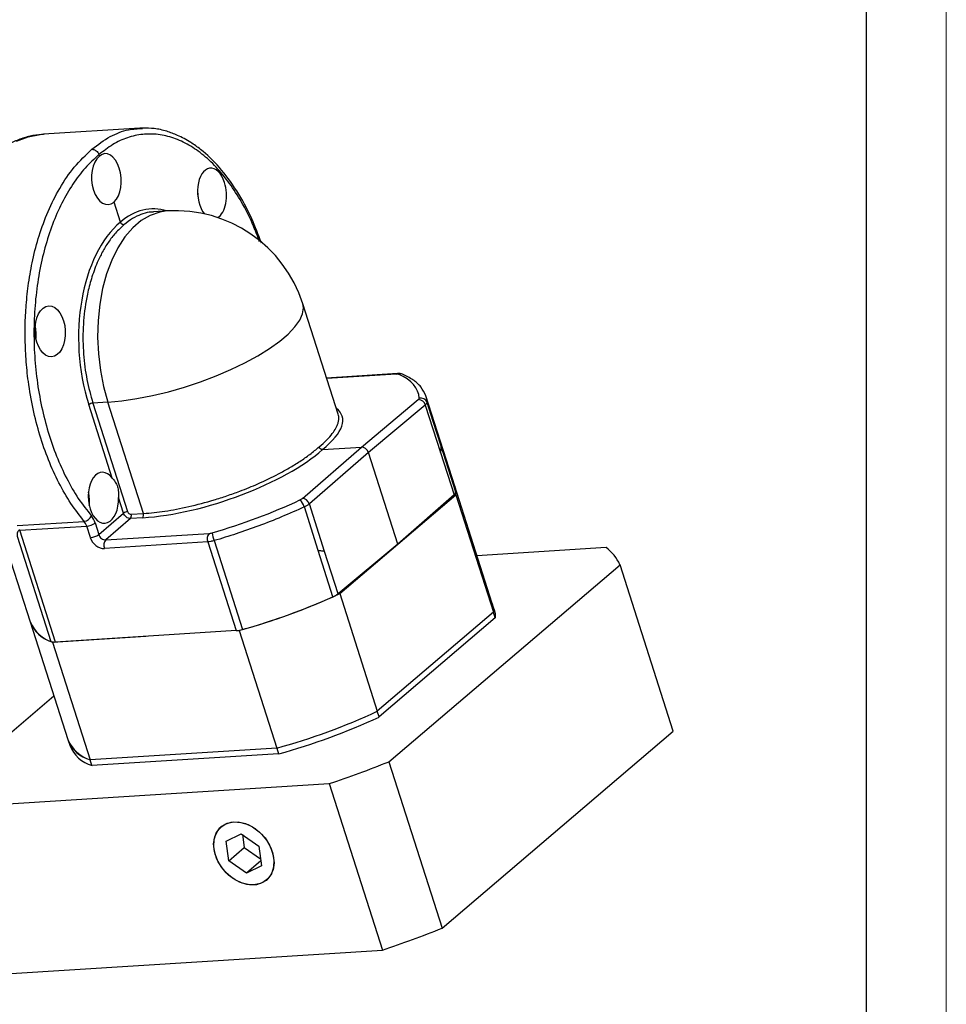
# Model space of a CAD drawing. Header units: millimetres. Extents: x 7456 to 8119, y -872 to -403.
# Tile 7 of 9: x 8027 to 8119, y -774 to -677. Entities that reach past the tile are written whole.
import ezdxf

# ---------------------------------------------------------------- set-up
doc = ezdxf.new("R2010")
doc.units = ezdxf.units.MM
doc.layers.get('0').update_dxf_attribs({"lineweight": 18})
doc.layers.add('图框_外框线', color=7, linetype='Continuous', lineweight=18)
doc.layers.add('标注线', color=7, linetype='Continuous', lineweight=18)

# ---------------------------------------------------------------- blocks, each defined once
blk = doc.blocks.new('GAR80M1')
at = {"linetype": 'Continuous', "lineweight": 25}
for p, q in [((77.27, 43.52), (66.66, 42.85)), ((77.59, 43.51), (77.28, 43.52)), ((72.81, 40.45), (72.76, 40.61)), ((75.13, 33.2), (74.43, 35.4)), ((80.26, 34.42), (78.75, 34.32)), ((99.07, 12.08), (95.18, 24.23)), ((105.6, 16.55), (97.79, 16.06)), ((105.45, 16.49), (97.81, 16.01)), ((108.68, 14.14), (108.7, 14.03)), ((111.88, 4.19), (108.72, 14.09)), ((74.23, 5.07), (71.64, 13.14)), ((73.74, 13.41), (72.1, 13.31)), ((72.1, 13.31), (75.92, 1.39)), ((77.65, 1.17), (73.74, 13.41)), ((101.62, 8.47), (107.88, 13.69)), ((108.65, 13.09), (102.39, 7.87)), ((108.65, 13.09), (110.33, 7.86)), ((108.65, 13.09), (108.65, 13.09)), ((108.7, 14.03), (108.85, 13.39)), ((95.13, 2.83), (101.62, 8.47)), ((102.39, 7.87), (95.9, 2.24)), ((97.35, 8.2), (101.62, 8.47)), ((105.62, -2.2), (102.39, 7.87)), ((110.33, 7.86), (111.81, 3.22)), ((112, 3.52), (110.38, 8.59)), ((116.02, -8.73), (111.88, 4.19)), ((75.46, 1.22), (74.91, 2.93)), ((97.57, -3), (95.9, 2.24)), ((99.24, -7.63), (112, 3.24)), ((111.81, 3.22), (105.62, -2.2)), ((112, 3.24), (116.14, -9.68)), ((72.74, -1.14), (75.46, 1.22)), ((76.3, 1.09), (77.65, 1.17)), ((96.88, -2.9), (95.35, 1.9)), ((63.78, -0.15), (71.15, 0.31)), ((72.34, 0.13), (72.74, -1.14)), ((76.23, 0.63), (73.51, -1.73)), ((77.58, 0.71), (76.23, 0.63)), ((64.05, -0.67), (71.42, -0.2)), ((67.98, -12.95), (64.05, -0.67)), ((71.83, -1.47), (71.42, -0.2)), ((73.51, -1.73), (84.88, -1.02)), ((63.78, -1.3), (67.49, -12.9)), ((84.73, -1.94), (73.37, -2.66)), ((84.73, -1.94), (87.85, -11.7)), ((85.44, -1.81), (88.56, -11.57)), ((98.5, -7.97), (96.88, -2.9)), ((99.06, -7.64), (97.57, -3)), ((105.62, -2.2), (99.06, -7.64)), ((128.53, -2.57), (114.33, -3.47)), ((63.09, -4.12), (65.21, -10.74)), ((104.65, -26.11), (130.06, -4.46)), ((135.92, -22.75), (130.06, -4.46)), ((99.24, -7.63), (103.37, -20.56)), ((116.14, -9.68), (103.37, -20.56)), ((116.22, -9.36), (116.02, -8.73)), ((116.34, -10.31), (116.14, -9.68)), ((65.21, -10.74), (69.35, -23.67)), ((116.34, -10.31), (103.58, -21.19)), ((87.85, -11.7), (67.98, -12.95)), ((87.96, -11.69), (88.18, -11.67)), ((88.18, -11.67), (92.32, -24.6)), ((67.66, -12.97), (77.92, -12.32)), ((67.66, -12.97), (71.8, -25.9)), ((67.82, -18.89), (55.71, -29.2)), ((103.58, -21.19), (103.37, -20.56)), ((69.35, -23.67), (69.55, -24.3)), ((110.51, -44.4), (135.92, -22.75)), ((92.32, -24.6), (71.8, -25.9)), ((92.32, -24.6), (92.52, -25.23)), ((72, -26.53), (71.8, -25.9)), ((92.52, -25.23), (72, -26.53)), ((104.65, -26.11), (110.51, -44.4)), ((57.24, -31.09), (98.08, -28.51)), ((98.08, -28.51), (103.93, -46.8)), ((86.76, -34.83), (88.41, -34.02)), ((88.41, -34.02), (90.35, -35.37)), ((88.56, -34.12), (88.75, -35.55)), ((87.05, -36.99), (86.76, -34.83)), ((87.05, -36.99), (88.75, -35.55)), ((88.75, -35.55), (90.54, -36.79)), ((90.35, -35.37), (90.64, -37.54)), ((88.99, -38.35), (87.05, -36.99)), ((90.57, -37.01), (88.99, -38.35)), ((90.64, -37.54), (88.99, -38.35)), ((63.1, -49.38), (103.93, -46.8))]:
    blk.add_line(p, q, dxfattribs=at)
at = {"linetype": 'Continuous', "lineweight": 25, "flags": 128}
for points in [[(63.7, 42.1), (64.99, 42.57), (66.31, 42.82), (66.66, 42.85)], [(83.6, 36.72), (83.62, 36.59), (83.66, 35.8)], [(80.26, 34.42), (79.45, 34.3), (78.41, 33.94), (77.42, 33.36), (76.48, 32.57), (75.62, 31.57), (74.85, 30.38), (74.18, 29.03), (73.61, 27.53), (73.17, 25.91), (72.85, 24.19), (72.67, 22.4), (72.62, 20.57), (72.7, 18.73), (72.92, 16.9), (73.27, 15.12), (73.74, 13.41)], [(73.74, 13.41), (75.29, 13.55), (76.94, 13.8), (78.66, 14.13), (80.41, 14.56), (82.18, 15.06), (83.93, 15.64), (85.64, 16.29), (87.28, 16.99), (88.82, 17.73), (90.24, 18.5), (91.52, 19.3), (92.64, 20.1), (93.57, 20.89), (94.31, 21.67), (94.84, 22.42), (95.16, 23.12), (95.26, 23.78), (95.18, 24.23)], [(105.45, 16.49), (105.52, 16.53), (105.6, 16.55)], [(110.38, 8.59), (109.52, 11.28), (108.85, 13.39)], [(111.88, 4.19), (111.95, 3.96), (112, 3.52)], [(112, 3.24), (111.98, 3.74), (111.88, 4.19)], [(116.02, -8.73), (116.12, -9.18), (116.14, -9.68)], [(116.14, -9.68), (116.12, -9.18), (116.02, -8.73)], [(116.22, -9.36), (116.32, -9.81), (116.34, -10.31)], [(89.81, -39.65), (89.03, -39.6), (88.23, -39.35), (87.46, -38.91), (86.76, -38.32), (86.17, -37.6), (85.73, -36.8), (85.46, -35.96), (85.38, -35.14), (85.49, -34.37), (85.79, -33.72), (86.26, -33.2), (86.87, -32.86), (87.59, -32.71)], [(90.78, -39.39), (90.09, -39.62), (89.33, -39.64), (88.53, -39.46), (87.75, -39.1), (87.01, -38.56), (86.38, -37.88), (85.88, -37.11), (85.54, -36.28), (85.39, -35.45), (85.43, -34.66), (85.66, -33.95), (86.07, -33.38), (86.63, -32.97)], [(86.63, -32.97), (87.31, -32.75), (88.07, -32.72), (88.87, -32.9), (89.66, -33.27), (90.39, -33.81), (91.03, -34.48), (91.53, -35.26), (91.86, -36.08), (92.01, -36.92), (91.97, -37.71), (91.74, -38.41), (91.34, -38.98), (90.78, -39.39)], [(87.59, -32.71), (88.37, -32.77), (89.17, -33.02), (89.95, -33.45), (90.65, -34.05), (91.23, -34.77), (91.67, -35.57), (91.94, -36.4), (92.02, -37.23), (91.91, -37.99), (91.61, -38.65), (91.14, -39.16), (90.53, -39.5), (89.81, -39.65)]]:
    blk.add_lwpolyline(points, dxfattribs=at)
at = {"linetype": 'Continuous', "lineweight": 25}
for centre, radius, start, end in [((81.18, 19.75), 14.7, 17.7474, 93.603), ((61.11, 20.8), 4.75, 354.4962, 12.389), ((105.93, 15.93), 0.589, 67.7775, 114.5368), ((72.17, 12.41), 0.9, 94.1988, 125.6284), ((107.87, 12.87), 0.817, 15.7727, 88.9086), ((108.18, 13.16), 0.703, 19.2641, 106.6847), ((66.97, 2.51), 4.75, 354.4962, 12.389), ((111.57, 3.58), 0.441, 304.0273, 352.2529), ((93.92, 1.51), 1.48, 15.1897, 50.7406), ((95.09, 1.99), 0.844, 17.1493, 87.5469), ((75.98, 0.49), 0.9, 94.1988, 125.6284), ((75.86, 0.92), 0.472, 321.2374, 20.8107), ((77.21, 1.01), 0.472, 321.2374, 20.8107), ((71.02, 1.3), 0.992, 277.5991, 336.8606), ((71.29, 1.59), 1.8, 274.1988, 305.6284), ((85.61, -1.61), 0.945, 141.2374, 200.8107), ((89.34, -0.41), 4.15, 187.4428, 199.7166), ((71.7, 0.33), 1.8, 274.1988, 305.6284), ((74.25, -2.32), 0.945, 141.2374, 200.8107), ((125.49, -6.59), 5.04, 24.9987, 52.9554), ((68.79, 58.5), 72.81, 285.4516, 294.723), ((68.65, 58.93), 73.26, 285.7703, 294.05), ((97.53, -5.68), 2.49, 293.1478, 308.0911), ((68.62, -9.43), 3.65, 201.0986, 251.948), ((68.84, -9.22), 3.93, 202.7949, 252.62), ((87.59, -8.27), 3.44, 274.351, 286.3063), ((67.85, -11.82), 1.13, 251.1403, 276.5172), ((72.92, 45.57), 72.81, 285.4516, 294.723), ((73.13, 44.94), 72.81, 285.4516, 294.723), ((72.81, -22.33), 3.71, 201.1501, 254.2648), ((72.98, -22.15), 3.93, 202.7949, 252.62), ((73.01, -22.96), 3.71, 201.1501, 254.2648), ((60.83, 83.55), 118.09, 288.3879, 291.7867), ((66.68, 65.26), 118.09, 288.3879, 291.7867)]:
    blk.add_arc(centre, radius, start, end, dxfattribs=at)
for centre, major_axis, ratio, start_param, end_param in [((73.62, 37.93), (-0.15, 2.8), 0.59341, 0.414818, 3.55641), ((73.62, 37.93), (-0.2, 2.79), 0.567336, 3.546489, 6.688081), ((85.2, 36.34), (-0.2, 2.79), 0.567336, 5.117285, 8.746141), ((85.2, 36.34), (-0.2, 2.79), 0.567336, 3.422755, 5.117285), ((79.47, 19.64), (-1.07, 15.01), 0.567336, 6.068613, 6.687675), ((79.48, 19.64), (-0.81, 15.03), 0.59341, 0.415224, 1.985614), ((105.09, 16.2), (0.661, 0.203), 0.311252, 0.356141, 0.913718), ((85.13, 7.44), (22.75, 7), 0.311252, 6.201426, 6.639326), ((107.32, 13.65), (0.661, 0.203), 0.311252, 5.64356, 6.202341), ((85.12, 7.43), (14.39, 4.43), 0.311252, 5.626513, 6.501598), ((85.13, 7.43), (14.28, 4.75), 0.337324, 4.047963, 5.618353), ((101.82, 7.84), (-0.454, 0.533), 0.747153, 4.203252, 5.773744), ((73.25, 2.9), (-0.15, 2.8), 0.59341, 5.564584, 10.973015), ((85.12, 7.42), (22.58, 7.51), 0.337324, 4.60554, 5.043439), ((94.57, 2.8), (0.656, 0.218), 0.337324, 5.042476, 5.601577), ((76.2, 1.4), (-0.227, 0.267), 0.747153, 1.061659, 2.632151), ((71.25, -0.78), (-0.11, 2.09), 0.59341, 5.127207, 5.616383), ((85.22, -0.71), (0.656, 0.218), 0.337324, 4.047963, 4.60554), ((72.96, -1.4), (-0.91, 1.07), 0.747153, 1.061659, 2.632151)]:
    blk.add_ellipse(centre, major_axis=major_axis, ratio=ratio, start_param=start_param, end_param=end_param, dxfattribs=at)
blk.add_ellipse((67.4, 21.19), major_axis=(-0.15, 2.8), ratio=0.59341, dxfattribs=at)
for points, knots in [([(71.99, 41.2), (72.65, 41.71), (73.94, 42.68), (75.84, 43.4), (77.05, 43.47), (77.57, 43.49)], [0, 0, 0, 0, 0.378963, 0.734937, 1, 1, 1, 1]), ([(90.63, 30.89), (90.29, 31.8), (89.52, 33.88), (87.95, 36.7), (86.06, 39.28), (84.31, 40.94), (82.77, 42.04), (81.52, 42.72), (80.17, 43.22), (78.89, 43.52), (78.01, 43.51), (77.59, 43.51)], [0, 0, 0, 0, 0.121283, 0.27688, 0.432608, 0.584116, 0.660118, 0.755929, 0.833115, 0.920969, 1, 1, 1, 1]), ([(66.78, 42.86), (66.36, 42.82), (65.49, 42.74), (64.22, 42.39), (62.97, 41.85), (61.96, 41.28), (61.41, 40.83), (61.23, 40.69)], [0, 0, 0, 0, 0.216157, 0.440396, 0.665408, 0.892354, 1, 1, 1, 1]), ([(90.43, 31.04), (90.21, 31.62), (89.68, 33.07), (88.62, 35.16), (87.31, 37.26), (85.86, 39.08), (84.31, 40.57), (82.67, 41.71), (80.99, 42.49), (79.28, 42.89), (77.57, 42.9), (75.89, 42.53), (74.27, 41.8), (73.27, 41), (72.76, 40.61)], [0, 0, 0, 0, 0.057306, 0.142999, 0.228692, 0.314387, 0.400084, 0.485782, 0.571482, 0.657183, 0.742886, 0.82859, 0.914295, 1, 1, 1, 1]), ([(71.15, 0.31), (70.65, 0.95), (69.65, 2.23), (68.34, 4.51), (67.19, 7.03), (66.24, 9.76), (65.49, 12.66), (65.07, 15.07), (64.85, 16.9), (64.75, 18.14), (64.68, 19.37), (64.64, 20.61), (64.65, 22.18), (64.75, 24.16), (65.02, 26.58), (65.48, 29.15), (66.18, 31.8), (67.16, 34.46), (68.45, 37.01), (70.05, 39.38), (71.33, 40.58), (71.99, 41.2)], [0, 0, 0, 0, 0.062248, 0.124566, 0.186955, 0.249413, 0.311942, 0.374543, 0.399617, 0.424703, 0.449801, 0.47491, 0.50003, 0.545652, 0.596098, 0.651367, 0.711457, 0.776367, 0.846095, 0.92064, 1, 1, 1, 1]), ([(71.99, 41.2), (72.07, 41.2), (72.18, 41.19), (72.34, 41.12), (72.49, 41.03), (72.62, 40.89), (72.71, 40.74), (72.75, 40.65), (72.76, 40.61)], [0, 0, 0, 0, 0.239238, 0.368019, 0.499537, 0.739801, 0.869249, 1, 1, 1, 1]), ([(72.76, 40.61), (72.25, 40.14), (71.23, 39.21), (69.87, 37.4), (68.66, 35.32), (67.63, 32.98), (66.8, 30.41), (66.17, 27.66), (65.77, 24.79), (65.59, 21.82), (65.64, 18.82), (65.92, 15.84), (66.43, 12.91), (67.15, 10.1), (68.07, 7.45), (69.19, 5), (70.47, 2.77), (71.44, 1.53), (71.93, 0.91)], [0, 0, 0, 0, 0.062506, 0.125011, 0.187516, 0.25002, 0.312523, 0.375024, 0.437525, 0.500024, 0.562522, 0.62502, 0.687516, 0.750012, 0.812509, 0.875005, 0.937502, 1, 1, 1, 1]), ([(78.75, 34.3), (78.6, 34.3), (78.13, 34.28), (77.36, 34.05), (76.43, 33.62), (75.83, 33.14), (75.52, 32.9)], [0, 0, 0, 0, 0.137524, 0.405903, 0.693396, 1, 1, 1, 1]), ([(75.52, 32.9), (75.21, 32.61), (74.6, 32.06), (73.8, 31.03), (73.14, 29.93), (72.62, 28.87), (72.23, 27.88), (71.93, 27), (71.69, 26.14), (71.5, 25.32), (71.21, 23.86), (70.97, 21.66), (71.02, 18.72), (71.38, 15.89), (71.86, 14.16), (72.1, 13.31)], [0, 0, 0, 0, 0.079996, 0.155006, 0.225029, 0.290064, 0.338507, 0.383755, 0.425808, 0.464666, 0.500329, 0.630366, 0.75699, 0.880201, 1, 1, 1, 1]), ([(75.52, 32.9), (75.49, 32.9), (75.43, 32.9), (75.36, 32.93), (75.32, 32.96), (75.3, 32.97), (75.29, 32.98), (75.27, 32.99), (75.24, 33.03), (75.18, 33.1), (75.15, 33.16), (75.13, 33.2)], [0, 0, 0, 0, 0.201508, 0.359082, 0.460169, 0.48807, 0.496287, 0.500676, 0.630949, 0.75933, 1, 1, 1, 1]), ([(106.16, 16.47), (106.07, 16.5), (105.9, 16.56), (105.7, 16.55), (105.6, 16.55)], [0, 0, 0, 0, 0.477114, 1, 1, 1, 1]), ([(108.71, 14.1), (108.55, 14.44), (108.24, 15.1), (107.35, 15.89), (106.55, 16.28), (106.16, 16.47)], [0, 0, 0, 0, 0.344123, 0.677551, 1, 1, 1, 1]), ([(96.97, 8.5), (97.27, 8.75), (97.84, 9.24), (98.44, 9.94), (98.85, 10.55), (99.06, 11.06), (99.14, 11.48), (99.14, 11.81), (99.09, 12), (99.07, 12.08)], [0, 0, 0, 0, 0.190107, 0.368366, 0.534774, 0.689328, 0.80445, 0.911981, 1, 1, 1, 1]), ([(77.65, 1.17), (78.43, 1.24), (80, 1.39), (82.65, 1.9), (84.73, 2.45), (86.13, 2.88), (86.84, 3.12), (87.55, 3.37), (88.71, 3.79), (90.41, 4.49), (92.22, 5.36), (93.73, 6.19), (94.89, 6.91), (96.01, 7.69), (96.64, 8.22), (96.97, 8.5)], [0, 0, 0, 0, 0.119796, 0.243006, 0.369629, 0.40187, 0.434326, 0.466996, 0.49988, 0.594951, 0.709934, 0.774969, 0.844992, 0.920003, 1, 1, 1, 1]), ([(97.35, 8.2), (97.32, 8.2), (97.26, 8.21), (97.18, 8.24), (97.14, 8.27), (97.12, 8.28), (97.1, 8.3), (97.06, 8.34), (97.01, 8.41), (96.98, 8.46), (96.97, 8.5)], [0, 0, 0, 0, 0.24065, 0.369037, 0.499325, 0.503713, 0.539825, 0.640911, 0.798486, 1, 1, 1, 1]), ([(110.33, 7.86), (110.36, 8), (110.43, 8.26), (110.4, 8.49), (110.38, 8.59)], [0, 0, 0, 0, 0.554154, 1, 1, 1, 1]), ([(74.23, 5.07), (74.34, 4.93), (74.55, 4.65), (74.85, 4.13), (74.91, 3.54), (74.91, 3.13), (74.91, 2.93)], [0, 0, 0, 0, 0.250929, 0.50133, 0.750497, 1, 1, 1, 1]), ([(95.35, 1.9), (94.52, 1.53), (92.9, 0.8), (90.37, -0.19), (87.89, -1.07), (86.24, -1.57), (85.44, -1.81)], [0, 0, 0, 0, 0.263479, 0.517972, 0.763479, 1, 1, 1, 1]), ([(71.42, -0.2), (71.39, -0.11), (71.31, 0.09), (71.2, 0.24), (71.15, 0.31)], [0, 0, 0, 0, 0.494908, 1, 1, 1, 1]), ([(64.05, -0.67), (64.02, -0.67), (63.97, -0.68), (63.87, -0.74), (63.76, -0.94), (63.77, -1.15), (63.78, -1.3)], [0, 0, 0, 0, 0.092974, 0.193746, 0.438129, 1, 1, 1, 1]), ([(72.74, -1.14), (72.78, -1.22), (72.85, -1.39), (73.04, -1.59), (73.28, -1.72), (73.44, -1.73), (73.51, -1.73)], [0, 0, 0, 0, 0.250039, 0.5, 0.749961, 1, 1, 1, 1])]:
    blk.add_open_spline(points, degree=3, knots=knots, dxfattribs=at)
for points in [[(108.85, 13.39), (108.84, 13.35), (108.82, 13.26), (108.71, 13.15), (108.65, 13.09)], [(95.9, 2.24), (95.82, 2.18), (95.67, 2.06), (95.46, 1.96), (95.35, 1.9)], [(76.23, 0.63), (76.15, 0.63), (76, 0.64), (75.77, 0.78), (75.57, 0.98), (75.5, 1.14), (75.46, 1.22)], [(85.44, -1.81), (85.31, -1.85), (85.06, -1.91), (84.84, -1.93), (84.73, -1.94)], [(97.57, -3), (97.48, -2.98), (97.28, -2.96), (97.02, -2.92), (96.88, -2.9)]]:
    blk.add_open_spline(points, degree=3, dxfattribs=at)

msp = doc.modelspace()

# ---------------------------------------------------------------- linework, layer by layer
at = {"layer": '图框_外框线', "color": 3}
msp.add_lwpolyline([(7455.8505, -871.6639), (8118.5104, -871.6639), (8118.5104, -403.0687), (7455.8505, -403.0687)], close=True, dxfattribs=at)
at = {"layer": '图框_外框线', "color": 3, "lineweight": 25}
msp.add_lwpolyline([(7495.2946, -863.7751), (8110.6216, -863.7751), (8110.6216, -410.9575), (7495.2946, -410.9575)], close=True, dxfattribs=at)

# ---------------------------------------------------------------- block references
at = {"layer": '标注线', "xscale": 0.9, "yscale": 0.9, "zscale": 0.9}
msp.add_blockref('GAR80M1', (7969.1643, -726.789), dxfattribs=at)

doc.saveas('drawing.dxf')
